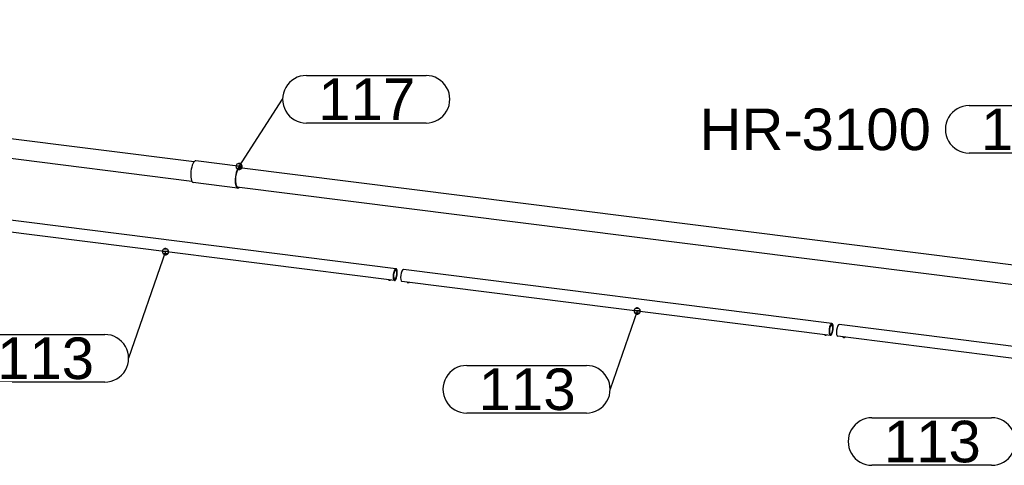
# Model space of a CAD drawing. Header units: millimetres. Extents: x 4464 to 5058, y 2900 to 3320.
# Tile 37 of 110: x 4639 to 4722, y 3088 to 3126. Entities that reach past the tile are written whole.
import ezdxf
from ezdxf.enums import TextEntityAlignment as Align

# ---------------------------------------------------------------- set-up
doc = ezdxf.new("R2010")
doc.units = ezdxf.units.MM
doc.layers.get('0').update_dxf_attribs({"linetype": 'CONTINUOUS'})
for name, color, linetype in [('DIM49', 4, 'CONTINUOUS'), ('LE_RED', 1, 'CONTINUOUS'), ('TXT_ALL', 7, 'CONTINUOUS')]:
    doc.layers.add(name, color=color, linetype=linetype)
doc.styles.add('ARIAL', font='arial.ttf')

# ---------------------------------------------------------------- blocks, each defined once
blk = doc.blocks.new('HANDREGEL PROFIEL 50X47_02490', base_point=(4558.705, 3124.1))
for p, q in [((4558.959, 3125.735), (4653.778, 3113.789)), ((4558.705, 3124.1), (4653.562, 3112.149))]:
    blk.add_line(p, q)
blk = doc.blocks.new('HANDREGEL PROFIEL 50X47_02489')
blk.add_blockref('HANDREGEL PROFIEL 50X47_02490', (4558.705, 3124.1))
blk = doc.blocks.new('SHAPE_06117', base_point=(4696.278, 3116.507))
at = {"layer": 'DIM49', "color": 3}
for p, q in [((4718.962, 3118.507), (4729.025, 3118.507)), ((4729.025, 3114.507), (4718.962, 3114.507))]:
    blk.add_line(p, q, dxfattribs=at)
for centre, start_param, end_param in [((4718.962, 3116.507), 1.570796, 4.712389), ((4729.025, 3116.507), 4.712389, 7.853982)]:
    blk.add_ellipse(centre, major_axis=(2, 0), ratio=1, start_param=start_param, end_param=end_param, dxfattribs=at)
at = {"layer": 'TXT_ALL', "color": 3, "style": 'ARIAL'}
for s, p in [('HR-', (4696.278, 3116.507)), ('3100', (4704.868, 3116.507))]:
    blk.add_text(s, height=3.5, dxfattribs=at).set_placement(p, align=Align.MIDDLE_LEFT)
at = {"layer": 'TXT_ALL', "color": 1, "style": 'ARIAL'}
blk.add_text('124', height=3.5, dxfattribs=at).set_placement((4719.962, 3116.507), align=Align.MIDDLE_LEFT)
blk = doc.blocks.new('HANDREGEL PROFIEL 50X47_02492', base_point=(4657.366, 3111.67))
for p, q in [((4657.59, 3113.309), (4750.749, 3101.572)), ((4657.366, 3111.67), (4750.533, 3099.932))]:
    blk.add_line(p, q)
blk.add_blockref('SHAPE_06117', (4696.278, 3116.507))
blk = doc.blocks.new('HANDREGEL PROFIEL 50X47_02491')
blk.add_blockref('HANDREGEL PROFIEL 50X47_02492', (4657.366, 3111.67))
blk = doc.blocks.new('Handregel_02472')
for name in ['HANDREGEL PROFIEL 50X47_02489', 'HANDREGEL PROFIEL 50X47_02491']:
    blk.add_blockref(name, (0, 0))
blk = doc.blocks.new('SHAPE_06075', base_point=(4651.358, 3106.214))
at = {"layer": 'DIM49', "color": 3}
for p, q in [((4651.358, 3106.214), (4648.256, 3097.241)), ((4651.1, 3106.251), (4651.618, 3106.251)), ((4651.245, 3106.451), (4651.467, 3106.451)), ((4651.153, 3106.051), (4651.563, 3106.051)), ((4636.192, 3099.241), (4646.256, 3099.241)), ((4646.256, 3095.241), (4636.192, 3095.241))]:
    blk.add_line(p, q, dxfattribs=at)
blk.add_lwpolyline([(4651.377, 3106.476), (4651.309, 3106.472), (4651.243, 3106.45), (4651.186, 3106.413), (4651.14, 3106.361), (4651.11, 3106.3), (4651.096, 3106.232), (4651.1, 3106.164), (4651.122, 3106.099), (4651.16, 3106.041), (4651.211, 3105.996), (4651.272, 3105.965), (4651.34, 3105.951), (4651.408, 3105.955), (4651.474, 3105.977), (4651.531, 3106.015), (4651.577, 3106.066), (4651.607, 3106.128), (4651.621, 3106.195), (4651.617, 3106.264), (4651.595, 3106.329), (4651.557, 3106.386), (4651.506, 3106.432), (4651.445, 3106.462)], close=True, dxfattribs=at)
for centre, start_param, end_param in [((4636.192, 3097.241), 1.570796, 4.712389), ((4646.256, 3097.241), 4.712389, 7.853982)]:
    blk.add_ellipse(centre, major_axis=(2, 0), ratio=1, start_param=start_param, end_param=end_param, dxfattribs=at)
at = {"layer": 'TXT_ALL', "style": 'ARIAL'}
blk.add_text('113', height=3.5, dxfattribs=at).set_placement((4637.192, 3097.241), align=Align.MIDDLE_LEFT)
blk = doc.blocks.new('Precisie buis 30x3_02533', base_point=(4670.734, 3104.68))
for p, q in [((4670.747, 3104.779), (4634.702, 3109.32)), ((4670.622, 3103.787), (4634.577, 3108.328))]:
    blk.add_line(p, q)
for centre, major_axis, start_param, end_param in [((4634.64, 3108.824), (-0.062, -0.496), 3.141593, 6.283185), ((4670.684, 3104.283), (-0.062, -0.496), 3.141593, 6.283185), ((4670.684, 3104.283), (-0.05, -0.397), 3.141593, 6.283185), ((4670.684, 3104.283), (-0.062, -0.496), 6.283185, 9.424778), ((4670.684, 3104.283), (-0.05, -0.397), 0, 3.141593)]:
    blk.add_ellipse(centre, major_axis=major_axis, ratio=0.333333, start_param=start_param, end_param=end_param)
blk.add_blockref('SHAPE_06075', (4651.358, 3106.214))
blk = doc.blocks.new('Precisie buis 30x3_02532')
blk.add_blockref('Precisie buis 30x3_02533', (4670.734, 3104.68))
blk = doc.blocks.new('Stelschroef (DIN 913 - ISO 4026)-M6x5_02536', base_point=(4635.041, 3108.245))
at = {"layer": 'LE_RED'}
blk.add_ellipse((4635.107, 3108.262), major_axis=(0.0833, 0), ratio=0.333333, start_param=3.800649, end_param=5.658796, dxfattribs=at)
blk = doc.blocks.new('GEWINDE_02538', base_point=(4635.028, 3108.251))
for p, q in [((4635.028, 3108.251), (4635.041, 3108.245)), ((4635.186, 3108.251), (4635.173, 3108.245))]:
    blk.add_line(p, q)
for start_param, end_param in [(3.141593, 3.800651), (3.800651, 5.624127)]:
    blk.add_ellipse((4635.107, 3108.271), major_axis=(0.1, 0), ratio=0.333333, start_param=start_param, end_param=end_param)
at = {"layer": 'LE_RED'}
for start_param, end_param in [(3.141593, 3.800651), (3.800651, 5.624127)]:
    blk.add_ellipse((4635.107, 3108.262), major_axis=(0.0833, 0), ratio=0.333333, start_param=start_param, end_param=end_param, dxfattribs=at)
blk = doc.blocks.new('GEWINDE_02537')
blk.add_blockref('GEWINDE_02538', (4635.028, 3108.251))
blk = doc.blocks.new('Stelschroef (DIN 913 - ISO 4026)-M6x5_02535')
for name, p in [('GEWINDE_02537', (0, 0)), ('Stelschroef (DIN 913 - ISO 4026)-M6x5_02536', (4635.041, 3108.245))]:
    blk.add_blockref(name, p)
blk = doc.blocks.new('Stelschroef (DIN 913 - ISO 4026)-M6x5_02540', base_point=(4670.151, 3103.822))
at = {"layer": 'LE_RED'}
blk.add_ellipse((4670.216, 3103.839), major_axis=(0.0833, 0), ratio=0.333333, start_param=3.800651, end_param=5.658796, dxfattribs=at)
blk = doc.blocks.new('GEWINDE_02542', base_point=(4670.137, 3103.828))
for p, q in [((4670.137, 3103.828), (4670.151, 3103.822)), ((4670.296, 3103.828), (4670.282, 3103.822))]:
    blk.add_line(p, q)
for start_param, end_param in [(3.141593, 3.800651), (3.800651, 5.624127)]:
    blk.add_ellipse((4670.216, 3103.848), major_axis=(0.1, 0), ratio=0.333333, start_param=start_param, end_param=end_param)
at = {"layer": 'LE_RED'}
for start_param, end_param in [(3.141593, 3.800651), (3.800651, 5.624127)]:
    blk.add_ellipse((4670.216, 3103.839), major_axis=(0.0833, 0), ratio=0.333333, start_param=start_param, end_param=end_param, dxfattribs=at)
blk = doc.blocks.new('GEWINDE_02541')
blk.add_blockref('GEWINDE_02542', (4670.137, 3103.828))
blk = doc.blocks.new('Stelschroef (DIN 913 - ISO 4026)-M6x5_02539')
for name, p in [('GEWINDE_02541', (0, 0)), ('Stelschroef (DIN 913 - ISO 4026)-M6x5_02540', (4670.151, 3103.822))]:
    blk.add_blockref(name, p)
blk = doc.blocks.new('Montage_02534')
for name in ['Stelschroef (DIN 913 - ISO 4026)-M6x5_02535', 'Stelschroef (DIN 913 - ISO 4026)-M6x5_02539']:
    blk.add_blockref(name, (0, 0))
blk = doc.blocks.new('Sierregel_02530')
for name in ['Precisie buis 30x3_02532', 'Montage_02534']:
    blk.add_blockref(name, (0, 0))
blk = doc.blocks.new('SHAPE_06073', base_point=(4691.042, 3101.214))
at = {"layer": 'DIM49', "color": 3}
for p, q in [((4691.042, 3101.214), (4688.765, 3094.634)), ((4690.783, 3101.251), (4691.301, 3101.251)), ((4690.928, 3101.451), (4691.151, 3101.451)), ((4690.836, 3101.051), (4691.247, 3101.051)), ((4676.702, 3096.634), (4686.765, 3096.634)), ((4686.765, 3092.634), (4676.702, 3092.634))]:
    blk.add_line(p, q, dxfattribs=at)
blk.add_lwpolyline([(4691.061, 3101.477), (4690.992, 3101.473), (4690.927, 3101.451), (4690.869, 3101.413), (4690.824, 3101.362), (4690.793, 3101.3), (4690.779, 3101.233), (4690.783, 3101.164), (4690.805, 3101.099), (4690.843, 3101.042), (4690.894, 3100.996), (4690.956, 3100.965), (4691.023, 3100.951), (4691.092, 3100.955), (4691.157, 3100.977), (4691.214, 3101.015), (4691.26, 3101.066), (4691.291, 3101.128), (4691.305, 3101.195), (4691.3, 3101.264), (4691.279, 3101.329), (4691.241, 3101.386), (4691.189, 3101.432), (4691.128, 3101.463)], close=True, dxfattribs=at)
for centre, start_param, end_param in [((4676.702, 3094.634), 1.570796, 4.712389), ((4686.765, 3094.634), 4.712389, 7.853982)]:
    blk.add_ellipse(centre, major_axis=(2, 0), ratio=1, start_param=start_param, end_param=end_param, dxfattribs=at)
at = {"layer": 'TXT_ALL', "style": 'ARIAL'}
blk.add_text('113', height=3.5, dxfattribs=at).set_placement((4677.702, 3094.634), align=Align.MIDDLE_LEFT)
blk = doc.blocks.new('Precisie buis 30x3_02546', base_point=(4707.402, 3100.06))
for p, q in [((4707.415, 3100.159), (4671.37, 3104.7)), ((4707.29, 3099.167), (4671.245, 3103.708))]:
    blk.add_line(p, q)
for centre, major_axis, start_param, end_param in [((4671.308, 3104.204), (-0.062, -0.496), 3.141593, 6.283185), ((4707.352, 3099.663), (-0.062, -0.496), 3.141593, 6.283185), ((4707.352, 3099.663), (-0.05, -0.397), 3.141593, 6.283185), ((4707.352, 3099.663), (-0.062, -0.496), 0, 3.141593), ((4707.352, 3099.663), (-0.05, -0.397), 0, 3.141593)]:
    blk.add_ellipse(centre, major_axis=major_axis, ratio=0.333333, start_param=start_param, end_param=end_param)
blk.add_blockref('SHAPE_06073', (4691.042, 3101.214))
blk = doc.blocks.new('Precisie buis 30x3_02545')
blk.add_blockref('Precisie buis 30x3_02546', (4707.402, 3100.06))
blk = doc.blocks.new('Stelschroef (DIN 913 - ISO 4026)-M6x5_02549', base_point=(4671.71, 3103.625))
at = {"layer": 'LE_RED'}
blk.add_ellipse((4671.775, 3103.642), major_axis=(0.0833, 0), ratio=0.333333, start_param=3.800651, end_param=5.658796, dxfattribs=at)
blk = doc.blocks.new('GEWINDE_02551', base_point=(4671.696, 3103.631))
for p, q in [((4671.696, 3103.631), (4671.71, 3103.625)), ((4671.855, 3103.631), (4671.841, 3103.625))]:
    blk.add_line(p, q)
for start_param, end_param in [(3.141593, 3.800651), (3.800651, 5.624127)]:
    blk.add_ellipse((4671.775, 3103.652), major_axis=(0.1, 0), ratio=0.333333, start_param=start_param, end_param=end_param)
at = {"layer": 'LE_RED'}
for start_param, end_param in [(3.141593, 3.800651), (3.800651, 5.624127)]:
    blk.add_ellipse((4671.775, 3103.642), major_axis=(0.0833, 0), ratio=0.333333, start_param=start_param, end_param=end_param, dxfattribs=at)
blk = doc.blocks.new('GEWINDE_02550')
blk.add_blockref('GEWINDE_02551', (4671.696, 3103.631))
blk = doc.blocks.new('Stelschroef (DIN 913 - ISO 4026)-M6x5_02548')
for name, p in [('GEWINDE_02550', (0, 0)), ('Stelschroef (DIN 913 - ISO 4026)-M6x5_02549', (4671.71, 3103.625))]:
    blk.add_blockref(name, p)
blk = doc.blocks.new('Stelschroef (DIN 913 - ISO 4026)-M6x5_02553', base_point=(4706.819, 3099.202))
at = {"layer": 'LE_RED'}
blk.add_ellipse((4706.885, 3099.219), major_axis=(0.0833, 0), ratio=0.333333, start_param=3.800651, end_param=5.658796, dxfattribs=at)
blk = doc.blocks.new('GEWINDE_02555', base_point=(4706.806, 3099.208))
for p, q in [((4706.806, 3099.208), (4706.819, 3099.202)), ((4706.964, 3099.208), (4706.951, 3099.202))]:
    blk.add_line(p, q)
for start_param, end_param in [(3.141593, 3.800651), (3.800651, 5.624127)]:
    blk.add_ellipse((4706.885, 3099.228), major_axis=(0.1, 0), ratio=0.333333, start_param=start_param, end_param=end_param)
at = {"layer": 'LE_RED'}
for start_param, end_param in [(3.141593, 3.800651), (3.800651, 5.624127)]:
    blk.add_ellipse((4706.885, 3099.219), major_axis=(0.0833, 0), ratio=0.333333, start_param=start_param, end_param=end_param, dxfattribs=at)
blk = doc.blocks.new('GEWINDE_02554')
blk.add_blockref('GEWINDE_02555', (4706.806, 3099.208))
blk = doc.blocks.new('Stelschroef (DIN 913 - ISO 4026)-M6x5_02552')
for name, p in [('GEWINDE_02554', (0, 0)), ('Stelschroef (DIN 913 - ISO 4026)-M6x5_02553', (4706.819, 3099.202))]:
    blk.add_blockref(name, p)
blk = doc.blocks.new('Montage_02547')
for name in ['Stelschroef (DIN 913 - ISO 4026)-M6x5_02548', 'Stelschroef (DIN 913 - ISO 4026)-M6x5_02552']:
    blk.add_blockref(name, (0, 0))
blk = doc.blocks.new('Sierregel_02543')
for name in ['Precisie buis 30x3_02545', 'Montage_02547']:
    blk.add_blockref(name, (0, 0))
blk = doc.blocks.new('SHAPE_06071', base_point=(4725.936, 3096.818))
at = {"layer": 'DIM49', "color": 3}
for p, q in [((4725.827, 3097.055), (4726.049, 3097.055)), ((4725.936, 3096.818), (4722.852, 3090.232)), ((4725.676, 3096.855), (4726.195, 3096.855)), ((4725.731, 3096.655), (4726.142, 3096.655)), ((4710.789, 3092.232), (4720.852, 3092.232)), ((4720.852, 3088.232), (4710.789, 3088.232))]:
    blk.add_line(p, q, dxfattribs=at)
blk.add_lwpolyline([(4725.982, 3097.077), (4725.913, 3097.08), (4725.846, 3097.065), (4725.785, 3097.034), (4725.734, 3096.987), (4725.697, 3096.929), (4725.677, 3096.864), (4725.674, 3096.795), (4725.688, 3096.728), (4725.72, 3096.667), (4725.766, 3096.616), (4725.824, 3096.579), (4725.89, 3096.559), (4725.958, 3096.555), (4726.026, 3096.57), (4726.087, 3096.602), (4726.137, 3096.648), (4726.174, 3096.706), (4726.195, 3096.772), (4726.198, 3096.84), (4726.183, 3096.907), (4726.152, 3096.968), (4726.105, 3097.019), (4726.047, 3097.056)], close=True, dxfattribs=at)
for centre, start_param, end_param in [((4710.789, 3090.232), 1.570796, 4.712389), ((4720.852, 3090.232), 4.712389, 7.853982)]:
    blk.add_ellipse(centre, major_axis=(2, 0), ratio=1, start_param=start_param, end_param=end_param, dxfattribs=at)
at = {"layer": 'TXT_ALL', "style": 'ARIAL'}
blk.add_text('113', height=3.5, dxfattribs=at).set_placement((4711.789, 3090.232), align=Align.MIDDLE_LEFT)
blk = doc.blocks.new('Precisie buis 30x3_02559', base_point=(4744.071, 3095.44))
for p, q in [((4744.083, 3095.539), (4708.039, 3100.081)), ((4743.958, 3094.547), (4707.914, 3099.088))]:
    blk.add_line(p, q)
for centre, major_axis, start_param, end_param in [((4707.976, 3099.584), (-0.062, -0.496), 3.141593, 6.283185), ((4744.021, 3095.043), (-0.062, -0.496), 3.141593, 6.283185), ((4744.021, 3095.043), (-0.05, -0.397), 3.141593, 6.283185), ((4744.021, 3095.043), (-0.062, -0.496), 0, 3.141593), ((4744.021, 3095.043), (-0.05, -0.397), 0, 3.141593)]:
    blk.add_ellipse(centre, major_axis=major_axis, ratio=0.333333, start_param=start_param, end_param=end_param)
blk.add_blockref('SHAPE_06071', (4725.936, 3096.818))
blk = doc.blocks.new('Precisie buis 30x3_02558')
blk.add_blockref('Precisie buis 30x3_02559', (4744.071, 3095.44))
blk = doc.blocks.new('Stelschroef (DIN 913 - ISO 4026)-M6x5_02562', base_point=(4708.378, 3099.006))
at = {"layer": 'LE_RED'}
blk.add_ellipse((4708.444, 3099.023), major_axis=(0.0833, 0), ratio=0.333333, start_param=3.800651, end_param=5.658796, dxfattribs=at)
blk = doc.blocks.new('GEWINDE_02564', base_point=(4708.365, 3099.011))
for p, q in [((4708.365, 3099.011), (4708.378, 3099.006)), ((4708.523, 3099.011), (4708.51, 3099.006))]:
    blk.add_line(p, q)
for start_param, end_param in [(3.141593, 3.800651), (3.800651, 5.624127)]:
    blk.add_ellipse((4708.444, 3099.032), major_axis=(0.1, 0), ratio=0.333333, start_param=start_param, end_param=end_param)
at = {"layer": 'LE_RED'}
for start_param, end_param in [(3.141593, 3.800651), (3.800651, 5.624127)]:
    blk.add_ellipse((4708.444, 3099.023), major_axis=(0.0833, 0), ratio=0.333333, start_param=start_param, end_param=end_param, dxfattribs=at)
blk = doc.blocks.new('GEWINDE_02563')
blk.add_blockref('GEWINDE_02564', (4708.365, 3099.011))
blk = doc.blocks.new('Stelschroef (DIN 913 - ISO 4026)-M6x5_02561')
for name, p in [('GEWINDE_02563', (0, 0)), ('Stelschroef (DIN 913 - ISO 4026)-M6x5_02562', (4708.378, 3099.006))]:
    blk.add_blockref(name, p)
blk = doc.blocks.new('Stelschroef (DIN 913 - ISO 4026)-M6x5_02566', base_point=(4743.487, 3094.582))
at = {"layer": 'LE_RED'}
blk.add_ellipse((4743.553, 3094.599), major_axis=(0.0833, 0), ratio=0.333333, start_param=3.800651, end_param=5.658796, dxfattribs=at)
blk = doc.blocks.new('GEWINDE_02568', base_point=(4743.474, 3094.588))
for p, q in [((4743.474, 3094.588), (4743.487, 3094.582)), ((4743.632, 3094.588), (4743.619, 3094.582))]:
    blk.add_line(p, q)
for start_param, end_param in [(3.141593, 3.800651), (3.800651, 5.624127)]:
    blk.add_ellipse((4743.553, 3094.608), major_axis=(0.1, 0), ratio=0.333333, start_param=start_param, end_param=end_param)
at = {"layer": 'LE_RED'}
for start_param, end_param in [(3.141593, 3.800651), (3.800651, 5.624127)]:
    blk.add_ellipse((4743.553, 3094.599), major_axis=(0.0833, 0), ratio=0.333333, start_param=start_param, end_param=end_param, dxfattribs=at)
blk = doc.blocks.new('GEWINDE_02567')
blk.add_blockref('GEWINDE_02568', (4743.474, 3094.588))
blk = doc.blocks.new('Stelschroef (DIN 913 - ISO 4026)-M6x5_02565')
for name, p in [('GEWINDE_02567', (0, 0)), ('Stelschroef (DIN 913 - ISO 4026)-M6x5_02566', (4743.487, 3094.582))]:
    blk.add_blockref(name, p)
blk = doc.blocks.new('Montage_02560')
for name in ['Stelschroef (DIN 913 - ISO 4026)-M6x5_02561', 'Stelschroef (DIN 913 - ISO 4026)-M6x5_02565']:
    blk.add_blockref(name, (0, 0))
blk = doc.blocks.new('Sierregel_02556')
for name in ['Precisie buis 30x3_02558', 'Montage_02560']:
    blk.add_blockref(name, (0, 0))
blk = doc.blocks.new('Sierregels_02503')
for name in ['Sierregel_02530', 'Sierregel_02543', 'Sierregel_02556']:
    blk.add_blockref(name, (0, 0))
blk = doc.blocks.new('SHAPE_06043', base_point=(4657.55, 3113.378))
at = {"layer": 'DIM49', "color": 3}
for p, q in [((4663.213, 3121.039), (4673.276, 3121.039)), ((4657.55, 3113.378), (4661.213, 3119.039)), ((4673.276, 3117.039), (4663.213, 3117.039)), ((4657.659, 3113.615), (4657.437, 3113.615)), ((4657.808, 3113.415), (4657.291, 3113.415)), ((4657.754, 3113.215), (4657.345, 3113.215))]:
    blk.add_line(p, q, dxfattribs=at)
blk.add_lwpolyline([(4657.469, 3113.127), (4657.536, 3113.115), (4657.605, 3113.12), (4657.669, 3113.143), (4657.726, 3113.183), (4657.771, 3113.235), (4657.8, 3113.297), (4657.813, 3113.365), (4657.807, 3113.433), (4657.784, 3113.498), (4657.745, 3113.554), (4657.693, 3113.599), (4657.631, 3113.628), (4657.563, 3113.641), (4657.494, 3113.635), (4657.43, 3113.612), (4657.373, 3113.573), (4657.328, 3113.521), (4657.299, 3113.459), (4657.287, 3113.391), (4657.292, 3113.323), (4657.315, 3113.258), (4657.354, 3113.201), (4657.407, 3113.157)], close=True, dxfattribs=at)
for centre, start_param, end_param in [((4663.213, 3119.039), 1.570796, 4.712389), ((4673.276, 3119.039), 4.712389, 7.853982)]:
    blk.add_ellipse(centre, major_axis=(2, 0), ratio=1, start_param=start_param, end_param=end_param, dxfattribs=at)
at = {"layer": 'TXT_ALL', "style": 'ARIAL'}
blk.add_text('117', height=3.5, dxfattribs=at).set_placement((4664.213, 3119.039), align=Align.MIDDLE_LEFT)
blk = doc.blocks.new('Precisie buis 55x2_02710', base_point=(4657.701, 3113.295))
for p, q in [((4657.656, 3113.385), (4653.914, 3113.856)), ((4657.427, 3111.566), (4653.685, 3112.037))]:
    blk.add_line(p, q)
for centre, major_axis, start_param, end_param in [((4653.8, 3112.947), (-0.115, -0.909), 3.141593, 6.283185), ((4657.541, 3112.475), (-0.115, -0.909), 3.141593, 6.283185), ((4657.541, 3112.475), (-0.106, -0.843), 3.141593, 6.283185), ((4657.541, 3112.475), (-0.106, -0.843), 2.943238, 3.141593), ((4657.541, 3112.475), (-0.115, -0.909), 2.711893, 3.141593), ((4657.541, 3112.475), (-0.115, -0.909), 0, 0.461605), ((4657.541, 3112.475), (-0.106, -0.843), 0, 0.263204)]:
    blk.add_ellipse(centre, major_axis=major_axis, ratio=0.333333, start_param=start_param, end_param=end_param)
blk.add_blockref('SHAPE_06043', (4657.55, 3113.378))
blk = doc.blocks.new('Precisie buis 55x2_02709')
blk.add_blockref('Precisie buis 55x2_02710', (4657.701, 3113.295))
blk = doc.blocks.new('Koppeling handregel_02708')
blk.add_blockref('Precisie buis 55x2_02709', (0, 0))
blk = doc.blocks.new('Losse delen_02698')
blk.add_blockref('Koppeling handregel_02708', (0, 0))
blk = doc.blocks.new('_A3D0206_02471')
for name in ['Handregel_02472', 'Losse delen_02698', 'Sierregels_02503']:
    blk.add_blockref(name, (0, 0))
blk = doc.blocks.new('_ANS0206_02470')
blk.add_blockref('_A3D0206_02471', (0, 0))

msp = doc.modelspace()

# ---------------------------------------------------------------- block references
msp.add_blockref('_ANS0206_02470', (0, 0))

doc.saveas('drawing.dxf')
